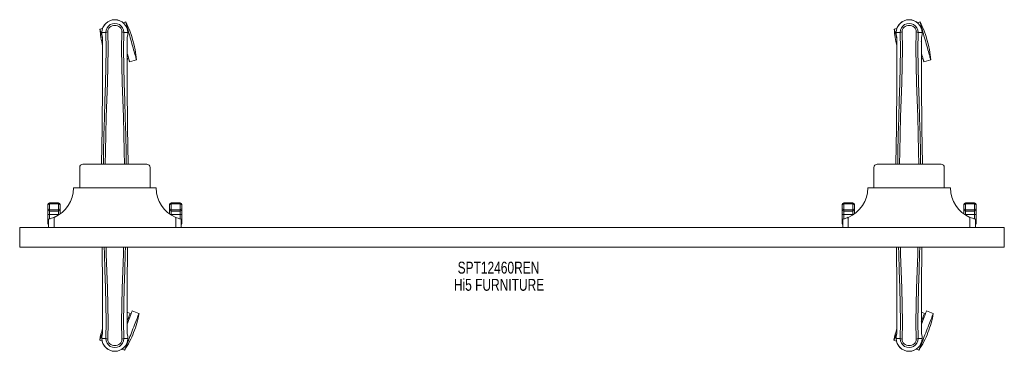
# Model space of a CAD drawing. Header units: inches. Extents: x 10.1 to 69.6, y 27.4 to 47.4.
import ezdxf

# ---------------------------------------------------------------- set-up
doc = ezdxf.new("R2010")
doc.units = ezdxf.units.IN
doc.header["$MEASUREMENT"] = 0
doc.linetypes.add('SLD-Solid', pattern=[0])
doc.layers.add('HI5-SYMBOLTEXT', color=5, linetype='SLD-Solid')
doc.styles.add('SLDTEXTSTYLE0', font='TXT', dxfattribs={"width": 0.75})

# ---------------------------------------------------------------- blocks, each defined once
blk = doc.blocks.new('SW_NOTE_0')
at = {"layer": 'HI5-SYMBOLTEXT', "color": 0, "char_height": 0.72, "attachment_point": 1, "style": 'SLDTEXTSTYLE0'}
for s, insert in [('SPT12460REN', (0, 0.928)), ('Hi5 FURNITURE', (-0.227, -0.107))]:
    blk.add_mtext(s, dxfattribs=dict(at, insert=insert))

msp = doc.modelspace()

# ---------------------------------------------------------------- linework, layer by layer
at = {"color": 7, "linetype": 'SLD-Solid', "lineweight": 15}
for p, q in [((16.543, 47.285), (16.381, 47.239)), ((64.543, 47.285), (64.381, 47.239)), ((15.145, 46.89), (14.983, 46.844)), ((15.104, 46.648), (15.104, 46.532)), ((15.108, 46.648), (15.104, 46.648)), ((15.104, 46.532), (15.104, 46.528)), ((15.105, 46.648), (15.105, 46.532)), ((15.161, 46.648), (15.108, 46.648)), ((15.184, 46.647), (15.161, 46.648)), ((15.342, 46.647), (15.184, 46.647)), ((15.46, 46.683), (15.46, 46.685)), ((16.307, 46.685), (16.307, 46.683)), ((16.583, 46.647), (16.425, 46.647)), ((16.606, 46.648), (16.583, 46.647)), ((16.659, 46.648), (16.606, 46.648)), ((16.663, 46.648), (16.659, 46.648)), ((16.662, 46.532), (16.662, 46.648)), ((16.663, 46.648), (16.663, 46.532)), ((16.663, 46.528), (16.663, 46.532)), ((63.145, 46.89), (62.983, 46.844)), ((63.104, 46.648), (63.104, 46.532)), ((63.108, 46.648), (63.104, 46.648)), ((63.104, 46.532), (63.104, 46.528)), ((63.105, 46.648), (63.105, 46.532)), ((63.161, 46.648), (63.108, 46.648)), ((63.184, 46.647), (63.161, 46.648)), ((63.342, 46.647), (63.184, 46.647)), ((63.46, 46.683), (63.46, 46.685)), ((64.307, 46.685), (64.307, 46.683)), ((64.583, 46.647), (64.425, 46.647)), ((64.606, 46.648), (64.583, 46.647)), ((64.659, 46.648), (64.606, 46.648)), ((64.663, 46.648), (64.659, 46.648)), ((64.662, 46.532), (64.662, 46.648)), ((64.663, 46.648), (64.663, 46.532)), ((64.663, 46.528), (64.663, 46.532)), ((15.146, 46.147), (15.143, 45.223)), ((15.147, 45.223), (15.147, 46.147)), ((16.619, 46.093), (16.62, 46.147)), ((16.621, 46.147), (16.621, 46.094)), ((63.146, 46.147), (63.143, 45.223)), ((63.147, 45.223), (63.147, 46.147)), ((64.619, 46.093), (64.62, 46.147)), ((64.621, 46.147), (64.621, 46.094)), ((16.624, 45.035), (16.661, 45.045)), ((16.772, 44.882), (17.189, 44.999)), ((64.624, 45.035), (64.661, 45.045)), ((64.772, 44.882), (65.189, 44.999)), ((13.958, 38.702), (17.808, 38.702)), ((61.958, 38.702), (65.808, 38.702)), ((13.758, 38.502), (13.758, 37.264)), ((18.008, 38.502), (18.008, 37.264)), ((61.758, 38.502), (61.758, 37.264)), ((66.008, 38.502), (66.008, 37.264)), ((13.383, 37.264), (18.383, 37.264)), ((61.383, 37.264), (66.383, 37.264)), ((12.483, 36.367), (11.933, 36.367)), ((11.933, 36.367), (11.933, 36.3)), ((11.933, 36.3), (11.933, 35.956)), ((12.483, 36.3), (11.933, 36.3)), ((12.483, 36.3), (12.483, 36.367)), ((12.483, 35.956), (12.483, 36.3)), ((19.833, 36.367), (19.283, 36.367)), ((19.283, 36.367), (19.283, 36.3)), ((19.283, 36.3), (19.283, 35.956)), ((19.833, 36.3), (19.283, 36.3)), ((19.833, 36.3), (19.833, 36.367)), ((19.833, 35.956), (19.833, 36.3)), ((60.483, 36.367), (59.933, 36.367)), ((59.933, 36.367), (59.933, 36.3)), ((59.933, 36.3), (59.933, 35.956)), ((60.483, 36.3), (59.933, 36.3)), ((60.483, 36.3), (60.483, 36.367)), ((60.483, 35.956), (60.483, 36.3)), ((67.833, 36.367), (67.283, 36.367)), ((67.283, 36.367), (67.283, 36.3)), ((67.283, 36.3), (67.283, 35.956)), ((67.833, 36.3), (67.283, 36.3)), ((67.833, 36.3), (67.833, 36.367)), ((67.833, 35.956), (67.833, 36.3)), ((11.833, 36.053), (11.833, 36.24)), ((11.833, 35.969), (11.833, 36.053)), ((11.833, 35.7), (11.833, 35.969)), ((11.933, 35.956), (12.483, 35.956)), ((11.933, 35.956), (11.933, 35.872)), ((11.933, 35.872), (12.483, 35.872)), ((11.933, 35.872), (11.933, 35.663)), ((12.483, 35.872), (12.483, 35.956)), ((12.483, 35.663), (12.483, 35.872)), ((12.583, 36.24), (12.583, 36.053)), ((12.583, 36.053), (12.583, 35.969)), ((12.583, 35.969), (12.583, 35.704)), ((19.183, 36.053), (19.183, 36.24)), ((19.183, 35.969), (19.183, 36.053)), ((19.183, 35.704), (19.183, 35.969)), ((19.833, 35.956), (19.283, 35.956)), ((19.283, 35.956), (19.283, 35.872)), ((19.833, 35.872), (19.283, 35.872)), ((19.283, 35.872), (19.283, 35.663)), ((19.833, 35.872), (19.833, 35.956)), ((19.833, 35.663), (19.833, 35.872)), ((19.933, 36.24), (19.933, 36.053)), ((19.933, 36.053), (19.933, 35.969)), ((19.933, 35.969), (19.933, 35.7)), ((59.833, 36.053), (59.833, 36.24)), ((59.833, 35.969), (59.833, 36.053)), ((59.833, 35.7), (59.833, 35.969)), ((59.933, 35.956), (60.483, 35.956)), ((59.933, 35.956), (59.933, 35.872)), ((59.933, 35.872), (60.483, 35.872)), ((59.933, 35.872), (59.933, 35.663)), ((60.483, 35.872), (60.483, 35.956)), ((60.483, 35.663), (60.483, 35.872)), ((60.583, 36.24), (60.583, 36.053)), ((60.583, 36.053), (60.583, 35.969)), ((60.583, 35.969), (60.583, 35.704)), ((67.183, 36.053), (67.183, 36.24)), ((67.183, 35.969), (67.183, 36.053)), ((67.183, 35.704), (67.183, 35.969)), ((67.833, 35.956), (67.283, 35.956)), ((67.283, 35.956), (67.283, 35.872)), ((67.833, 35.872), (67.283, 35.872)), ((67.283, 35.872), (67.283, 35.663)), ((67.833, 35.872), (67.833, 35.956)), ((67.833, 35.663), (67.833, 35.872)), ((67.933, 36.24), (67.933, 36.053)), ((67.933, 36.053), (67.933, 35.969)), ((67.933, 35.969), (67.933, 35.7)), ((11.833, 35.273), (11.833, 35.7)), ((11.833, 35.114), (11.833, 35.273)), ((11.883, 34.889), (11.883, 35.389)), ((12.483, 35.663), (11.933, 35.663)), ((11.933, 35.663), (11.933, 35.402)), ((12.207, 35.493), (12.207, 34.889)), ((12.483, 35.637), (12.483, 35.663)), ((19.833, 35.663), (19.283, 35.663)), ((19.283, 35.663), (19.283, 35.637)), ((19.56, 34.889), (19.56, 35.493)), ((19.833, 35.402), (19.833, 35.663)), ((19.883, 35.389), (19.883, 34.889)), ((19.933, 35.7), (19.933, 35.273)), ((19.933, 35.273), (19.933, 35.114)), ((59.833, 35.273), (59.833, 35.7)), ((59.833, 35.114), (59.833, 35.273)), ((59.883, 34.889), (59.883, 35.389)), ((60.483, 35.663), (59.933, 35.663)), ((59.933, 35.663), (59.933, 35.402)), ((60.207, 35.493), (60.207, 34.889)), ((60.483, 35.637), (60.483, 35.663)), ((67.833, 35.663), (67.283, 35.663)), ((67.283, 35.663), (67.283, 35.637)), ((67.56, 34.889), (67.56, 35.493)), ((67.833, 35.402), (67.833, 35.663)), ((67.883, 35.389), (67.883, 34.889)), ((67.933, 35.7), (67.933, 35.273)), ((67.933, 35.273), (67.933, 35.114)), ((10.133, 34.889), (69.633, 34.889)), ((10.133, 33.686), (10.133, 34.889)), ((69.633, 33.686), (69.633, 34.889)), ((10.133, 33.686), (69.633, 33.686)), ((16.814, 29.7), (16.624, 29.774)), ((17.343, 29.694), (16.94, 29.852)), ((64.814, 29.7), (64.624, 29.774)), ((65.343, 29.694), (64.94, 29.852)), ((16.62, 29.606), (16.62, 28.682)), ((16.621, 28.682), (16.624, 29.606)), ((64.62, 29.606), (64.62, 28.682)), ((64.621, 28.682), (64.624, 29.606)), ((15.146, 28.682), (15.146, 28.735)), ((15.147, 28.736), (15.147, 28.682)), ((63.146, 28.682), (63.146, 28.735)), ((63.147, 28.736), (63.147, 28.682)), ((14.967, 28.074), (15.124, 28.013)), ((15.104, 28.301), (15.104, 28.297)), ((15.104, 28.181), (15.104, 28.297)), ((15.104, 28.181), (15.108, 28.181)), ((15.105, 28.297), (15.105, 28.181)), ((15.108, 28.181), (15.161, 28.181)), ((15.161, 28.181), (15.184, 28.182)), ((15.184, 28.182), (15.342, 28.182)), ((15.46, 28.144), (15.46, 28.146)), ((16.307, 28.146), (16.307, 28.144)), ((16.425, 28.182), (16.583, 28.182)), ((16.583, 28.182), (16.606, 28.181)), ((16.606, 28.181), (16.659, 28.181)), ((16.659, 28.181), (16.663, 28.181)), ((16.662, 28.181), (16.662, 28.297)), ((16.663, 28.297), (16.663, 28.301)), ((16.663, 28.181), (16.663, 28.297)), ((62.967, 28.074), (63.124, 28.013)), ((63.104, 28.301), (63.104, 28.297)), ((63.104, 28.181), (63.104, 28.297)), ((63.104, 28.181), (63.108, 28.181)), ((63.105, 28.297), (63.105, 28.181)), ((63.108, 28.181), (63.161, 28.181)), ((63.161, 28.181), (63.184, 28.182)), ((63.184, 28.182), (63.342, 28.182)), ((63.46, 28.144), (63.46, 28.146)), ((64.307, 28.146), (64.307, 28.144)), ((64.425, 28.182), (64.583, 28.182)), ((64.583, 28.182), (64.606, 28.181)), ((64.606, 28.181), (64.659, 28.181)), ((64.659, 28.181), (64.663, 28.181)), ((64.662, 28.181), (64.662, 28.297)), ((64.663, 28.297), (64.663, 28.301)), ((64.663, 28.181), (64.663, 28.297)), ((16.32, 27.544), (16.477, 27.483)), ((64.32, 27.544), (64.477, 27.483))]:
    msp.add_line(p, q, dxfattribs=at)
at = {"color": 7, "linetype": 'SLD-Solid', "lineweight": 15, "flags": 128}
for points in [[(15.46, 46.685), (15.466, 46.762), (15.489, 46.836), (15.528, 46.905), (15.582, 46.965), (15.647, 47.014), (15.721, 47.049), (15.801, 47.071), (15.883, 47.079), (15.966, 47.071), (16.046, 47.049), (16.12, 47.014), (16.185, 46.965), (16.239, 46.905), (16.278, 46.836), (16.301, 46.762), (16.307, 46.685)], [(16.543, 47.285), (16.545, 47.278), (16.551, 47.258), (16.56, 47.225), (16.573, 47.179), (16.589, 47.121), (16.609, 47.052), (16.632, 46.972), (16.657, 46.882), (16.685, 46.783), (16.715, 46.677), (16.747, 46.565), (16.78, 46.448), (16.814, 46.327), (16.849, 46.204), (16.884, 46.08), (16.918, 45.957), (16.953, 45.836), (16.986, 45.719), (17.017, 45.607), (17.047, 45.501), (17.075, 45.402), (17.101, 45.313), (17.123, 45.232), (17.143, 45.163), (17.159, 45.105), (17.172, 45.059), (17.182, 45.026), (17.187, 45.006), (17.189, 44.999)], [(63.46, 46.685), (63.466, 46.762), (63.489, 46.836), (63.528, 46.905), (63.582, 46.965), (63.647, 47.014), (63.721, 47.049), (63.801, 47.071), (63.883, 47.079), (63.966, 47.071), (64.046, 47.049), (64.12, 47.014), (64.185, 46.965), (64.239, 46.905), (64.278, 46.836), (64.301, 46.762), (64.307, 46.685)], [(64.543, 47.285), (64.545, 47.278), (64.551, 47.258), (64.56, 47.225), (64.573, 47.179), (64.589, 47.121), (64.609, 47.052), (64.632, 46.972), (64.657, 46.882), (64.685, 46.783), (64.715, 46.677), (64.747, 46.565), (64.78, 46.448), (64.814, 46.327), (64.849, 46.204), (64.884, 46.08), (64.918, 45.957), (64.953, 45.836), (64.986, 45.719), (65.017, 45.607), (65.047, 45.501), (65.075, 45.402), (65.101, 45.313), (65.123, 45.232), (65.143, 45.163), (65.159, 45.105), (65.172, 45.059), (65.182, 45.026), (65.187, 45.006), (65.189, 44.999)], [(14.983, 46.844), (14.985, 46.837), (14.991, 46.817), (15, 46.784), (15.013, 46.738), (15.029, 46.68), (15.049, 46.611), (15.072, 46.531), (15.097, 46.441), (15.125, 46.342), (15.14, 46.29)], [(15.104, 46.532), (15.117, 46.435), (15.133, 46.358)], [(15.104, 46.528), (15.116, 46.438), (15.134, 46.347)], [(15.198, 38.702), (15.203, 39.414), (15.223, 40.459), (15.252, 41.501), (15.287, 42.539), (15.321, 43.573), (15.346, 44.603), (15.355, 45.627), (15.342, 46.647)], [(15.307, 38.702), (15.313, 39.467), (15.335, 40.51), (15.367, 41.549), (15.404, 42.585), (15.44, 43.616), (15.466, 44.643), (15.474, 45.665), (15.46, 46.682)], [(16.46, 38.702), (16.453, 39.467), (16.432, 40.51), (16.4, 41.55), (16.363, 42.586), (16.327, 43.617), (16.3, 44.644), (16.292, 45.665), (16.307, 46.682)], [(16.569, 38.702), (16.564, 39.414), (16.544, 40.459), (16.515, 41.501), (16.48, 42.539), (16.446, 43.573), (16.42, 44.603), (16.412, 45.627), (16.424, 46.647)], [(16.632, 46.347), (16.649, 46.427), (16.663, 46.528)], [(16.663, 46.532), (16.65, 46.435), (16.634, 46.358)], [(16.662, 46.648), (16.662, 46.648), (16.663, 46.648), (16.663, 46.648)], [(62.983, 46.844), (62.985, 46.837), (62.991, 46.817), (63, 46.784), (63.013, 46.738), (63.029, 46.68), (63.049, 46.611), (63.072, 46.531), (63.097, 46.441), (63.125, 46.342), (63.14, 46.29)], [(63.104, 46.532), (63.117, 46.435), (63.133, 46.358)], [(63.104, 46.528), (63.116, 46.438), (63.134, 46.347)], [(63.198, 38.702), (63.203, 39.414), (63.223, 40.459), (63.252, 41.501), (63.287, 42.539), (63.321, 43.573), (63.346, 44.603), (63.355, 45.627), (63.342, 46.647)], [(63.307, 38.702), (63.313, 39.467), (63.335, 40.51), (63.367, 41.549), (63.404, 42.585), (63.44, 43.616), (63.466, 44.643), (63.474, 45.665), (63.46, 46.682)], [(64.46, 38.702), (64.453, 39.467), (64.432, 40.51), (64.4, 41.55), (64.363, 42.586), (64.327, 43.617), (64.3, 44.644), (64.292, 45.665), (64.307, 46.682)], [(64.569, 38.702), (64.564, 39.414), (64.544, 40.459), (64.515, 41.501), (64.48, 42.539), (64.446, 43.573), (64.42, 44.603), (64.412, 45.627), (64.424, 46.647)], [(64.632, 46.347), (64.649, 46.427), (64.663, 46.528)], [(64.663, 46.532), (64.65, 46.435), (64.634, 46.358)], [(64.662, 46.648), (64.662, 46.648), (64.663, 46.648), (64.663, 46.648)], [(15.133, 46.358), (15.133, 46.353), (15.134, 46.347)], [(15.146, 46.147), (15.146, 46.147), (15.147, 46.147), (15.147, 46.147)], [(16.619, 46.146), (16.62, 46.147), (16.621, 46.147), (16.621, 46.147)], [(16.621, 46.094), (16.629, 43.524), (16.656, 40.899), (16.685, 38.702)], [(16.632, 46.347), (16.634, 46.353), (16.634, 46.358)], [(63.133, 46.358), (63.133, 46.353), (63.134, 46.347)], [(63.146, 46.147), (63.146, 46.147), (63.147, 46.147), (63.147, 46.147)], [(64.619, 46.146), (64.62, 46.147), (64.621, 46.147), (64.621, 46.147)], [(64.621, 46.094), (64.629, 43.524), (64.656, 40.899), (64.685, 38.702)], [(64.632, 46.347), (64.634, 46.353), (64.634, 46.358)], [(15.143, 45.223), (15.138, 43.524), (15.11, 40.899), (15.082, 38.702)], [(16.623, 45.409), (16.631, 45.383), (16.659, 45.285), (16.684, 45.195), (16.707, 45.115), (16.726, 45.045), (16.743, 44.987), (16.756, 44.941), (16.765, 44.908), (16.771, 44.888), (16.772, 44.882)], [(63.143, 45.223), (63.138, 43.524), (63.11, 40.899), (63.082, 38.702)], [(64.623, 45.409), (64.631, 45.383), (64.659, 45.285), (64.684, 45.195), (64.707, 45.115), (64.726, 45.045), (64.743, 44.987), (64.756, 44.941), (64.765, 44.908), (64.771, 44.888), (64.772, 44.882)], [(16.625, 45.174), (16.636, 45.136), (16.648, 45.094), (16.656, 45.064), (16.66, 45.048), (16.661, 45.045)], [(64.625, 45.174), (64.636, 45.136), (64.648, 45.094), (64.656, 45.064), (64.66, 45.048), (64.661, 45.045)], [(11.933, 36.3), (11.927, 36.3), (11.907, 36.298), (11.891, 36.294), (11.863, 36.282), (11.861, 36.281), (11.848, 36.27), (11.836, 36.254), (11.834, 36.247), (11.834, 36.244), (11.833, 36.242), (11.833, 36.241), (11.833, 36.241), (11.833, 36.24), (11.833, 36.24)], [(12.583, 36.24), (12.583, 36.24), (12.583, 36.241), (12.583, 36.241), (12.583, 36.242), (12.583, 36.244), (12.583, 36.247), (12.581, 36.254), (12.569, 36.27), (12.556, 36.281), (12.554, 36.282), (12.526, 36.294), (12.509, 36.298), (12.49, 36.3), (12.483, 36.3)], [(19.283, 36.3), (19.277, 36.3), (19.257, 36.298), (19.241, 36.294), (19.213, 36.282), (19.211, 36.281), (19.198, 36.27), (19.186, 36.254), (19.184, 36.247), (19.184, 36.244), (19.183, 36.242), (19.183, 36.241), (19.183, 36.241), (19.183, 36.24), (19.183, 36.24)], [(19.933, 36.24), (19.933, 36.24), (19.933, 36.241), (19.933, 36.241), (19.933, 36.242), (19.933, 36.244), (19.933, 36.247), (19.931, 36.254), (19.919, 36.27), (19.906, 36.281), (19.904, 36.282), (19.876, 36.294), (19.859, 36.298), (19.84, 36.3), (19.833, 36.3)], [(59.933, 36.3), (59.927, 36.3), (59.907, 36.298), (59.891, 36.294), (59.863, 36.282), (59.861, 36.281), (59.848, 36.27), (59.836, 36.254), (59.834, 36.247), (59.834, 36.244), (59.833, 36.242), (59.833, 36.241), (59.833, 36.241), (59.833, 36.24), (59.833, 36.24)], [(60.583, 36.24), (60.583, 36.24), (60.583, 36.241), (60.583, 36.241), (60.583, 36.242), (60.583, 36.244), (60.583, 36.247), (60.581, 36.254), (60.569, 36.27), (60.556, 36.281), (60.554, 36.282), (60.526, 36.294), (60.509, 36.298), (60.49, 36.3), (60.483, 36.3)], [(67.283, 36.3), (67.277, 36.3), (67.257, 36.298), (67.241, 36.294), (67.213, 36.282), (67.211, 36.281), (67.198, 36.27), (67.186, 36.254), (67.184, 36.247), (67.184, 36.244), (67.183, 36.242), (67.183, 36.241), (67.183, 36.241), (67.183, 36.24), (67.183, 36.24)], [(67.933, 36.24), (67.933, 36.24), (67.933, 36.241), (67.933, 36.241), (67.933, 36.242), (67.933, 36.244), (67.933, 36.247), (67.931, 36.254), (67.919, 36.27), (67.906, 36.281), (67.904, 36.282), (67.876, 36.294), (67.859, 36.298), (67.84, 36.3), (67.833, 36.3)], [(11.833, 35.7), (11.835, 35.693), (11.841, 35.686), (11.85, 35.679), (11.863, 35.674), (11.878, 35.669), (11.895, 35.666), (11.914, 35.664), (11.933, 35.663)], [(11.833, 35.273), (11.835, 35.265), (11.841, 35.258), (11.85, 35.252), (11.863, 35.247), (11.878, 35.242), (11.883, 35.241)], [(19.833, 35.663), (19.853, 35.664), (19.872, 35.666), (19.889, 35.669), (19.904, 35.674), (19.917, 35.679), (19.926, 35.686), (19.932, 35.693), (19.933, 35.7)], [(19.883, 35.241), (19.889, 35.242), (19.904, 35.247), (19.917, 35.252), (19.926, 35.258), (19.932, 35.265), (19.933, 35.273)], [(59.833, 35.7), (59.835, 35.693), (59.841, 35.686), (59.85, 35.679), (59.863, 35.674), (59.878, 35.669), (59.895, 35.666), (59.914, 35.664), (59.933, 35.663)], [(59.833, 35.273), (59.835, 35.265), (59.841, 35.258), (59.85, 35.252), (59.863, 35.247), (59.878, 35.242), (59.883, 35.241)], [(67.833, 35.663), (67.853, 35.664), (67.872, 35.666), (67.889, 35.669), (67.904, 35.674), (67.917, 35.679), (67.926, 35.686), (67.932, 35.693), (67.933, 35.7)], [(67.883, 35.241), (67.889, 35.242), (67.904, 35.247), (67.917, 35.252), (67.926, 35.258), (67.932, 35.265), (67.933, 35.273)], [(15.146, 28.735), (15.138, 31.305), (15.113, 33.686)], [(15.242, 33.686), (15.252, 33.328), (15.287, 32.29), (15.321, 31.256), (15.346, 30.226), (15.355, 29.201), (15.342, 28.182)], [(15.354, 33.686), (15.367, 33.279), (15.404, 32.243), (15.44, 31.212), (15.466, 30.185), (15.474, 29.164), (15.46, 28.147)], [(16.413, 33.686), (16.4, 33.28), (16.363, 32.244), (16.327, 31.213), (16.3, 30.186), (16.292, 29.164), (16.307, 28.147)], [(16.525, 33.686), (16.515, 33.328), (16.48, 32.29), (16.446, 31.256), (16.42, 30.226), (16.412, 29.202), (16.424, 28.182)], [(16.624, 29.606), (16.629, 31.305), (16.654, 33.686)], [(63.146, 28.735), (63.138, 31.305), (63.113, 33.686)], [(63.242, 33.686), (63.252, 33.328), (63.287, 32.29), (63.321, 31.256), (63.346, 30.226), (63.355, 29.201), (63.342, 28.182)], [(63.354, 33.686), (63.367, 33.279), (63.404, 32.243), (63.44, 31.212), (63.466, 30.185), (63.474, 29.164), (63.46, 28.147)], [(64.413, 33.686), (64.4, 33.28), (64.363, 32.244), (64.327, 31.213), (64.3, 30.186), (64.292, 29.164), (64.307, 28.147)], [(64.525, 33.686), (64.515, 33.328), (64.48, 32.29), (64.446, 31.256), (64.42, 30.226), (64.412, 29.202), (64.424, 28.182)], [(64.624, 29.606), (64.629, 31.305), (64.654, 33.686)], [(16.62, 29.035), (16.623, 29.042), (16.667, 29.156), (16.71, 29.264), (16.75, 29.367), (16.787, 29.462), (16.821, 29.549), (16.852, 29.627), (16.878, 29.694), (16.9, 29.75), (16.917, 29.794), (16.93, 29.826), (16.938, 29.845), (16.94, 29.852)], [(64.62, 29.035), (64.623, 29.042), (64.667, 29.156), (64.71, 29.264), (64.75, 29.367), (64.787, 29.462), (64.821, 29.549), (64.852, 29.627), (64.878, 29.694), (64.9, 29.75), (64.917, 29.794), (64.93, 29.826), (64.938, 29.845), (64.94, 29.852)], [(16.477, 27.483), (16.479, 27.489), (16.487, 27.509), (16.499, 27.541), (16.517, 27.585), (16.539, 27.641), (16.565, 27.708), (16.595, 27.786), (16.629, 27.873), (16.667, 27.968), (16.707, 28.07), (16.75, 28.179), (16.794, 28.293), (16.84, 28.409), (16.886, 28.528), (16.933, 28.648), (16.98, 28.767), (17.026, 28.884), (17.07, 28.998), (17.113, 29.106), (17.153, 29.209), (17.191, 29.304), (17.225, 29.391), (17.255, 29.468), (17.281, 29.536), (17.303, 29.592), (17.321, 29.636), (17.333, 29.668), (17.341, 29.687), (17.343, 29.694)], [(16.814, 29.7), (16.812, 29.697), (16.806, 29.682), (16.795, 29.653), (16.779, 29.612), (16.758, 29.559), (16.733, 29.494), (16.704, 29.42), (16.671, 29.336), (16.634, 29.244), (16.619, 29.205)], [(64.477, 27.483), (64.479, 27.489), (64.487, 27.509), (64.499, 27.541), (64.517, 27.585), (64.539, 27.641), (64.565, 27.708), (64.595, 27.786), (64.629, 27.873), (64.667, 27.968), (64.707, 28.07), (64.75, 28.179), (64.794, 28.293), (64.84, 28.409), (64.886, 28.528), (64.933, 28.648), (64.98, 28.767), (65.026, 28.884), (65.07, 28.998), (65.113, 29.106), (65.153, 29.209), (65.191, 29.304), (65.225, 29.391), (65.255, 29.468), (65.281, 29.536), (65.303, 29.592), (65.321, 29.636), (65.333, 29.668), (65.341, 29.687), (65.343, 29.694)], [(64.814, 29.7), (64.812, 29.697), (64.806, 29.682), (64.795, 29.653), (64.779, 29.612), (64.758, 29.559), (64.733, 29.494), (64.704, 29.42), (64.671, 29.336), (64.634, 29.244), (64.619, 29.205)], [(15.148, 28.683), (15.147, 28.682), (15.146, 28.682), (15.146, 28.682)], [(16.621, 28.682), (16.621, 28.682), (16.62, 28.682), (16.619, 28.682)], [(63.148, 28.683), (63.147, 28.682), (63.146, 28.682), (63.146, 28.682)], [(64.621, 28.682), (64.621, 28.682), (64.62, 28.682), (64.619, 28.682)], [(14.967, 28.074), (14.97, 28.081), (14.977, 28.1), (14.99, 28.132), (15.007, 28.177), (15.029, 28.233), (15.056, 28.3), (15.086, 28.377), (15.12, 28.464), (15.137, 28.506)], [(15.134, 28.482), (15.117, 28.402), (15.104, 28.301)], [(15.104, 28.297), (15.117, 28.394), (15.133, 28.471)], [(15.105, 28.181), (15.105, 28.181), (15.104, 28.181), (15.104, 28.181)], [(15.134, 28.482), (15.133, 28.476), (15.133, 28.471)], [(16.307, 28.144), (16.301, 28.067), (16.278, 27.993), (16.239, 27.924), (16.185, 27.864), (16.12, 27.815), (16.046, 27.78), (15.966, 27.758), (15.883, 27.75), (15.801, 27.758), (15.721, 27.78), (15.647, 27.815), (15.582, 27.864), (15.528, 27.924), (15.489, 27.993), (15.466, 28.067), (15.46, 28.144)], [(16.634, 28.471), (16.634, 28.476), (16.632, 28.482)], [(16.663, 28.301), (16.651, 28.391), (16.632, 28.482)], [(16.663, 28.297), (16.65, 28.394), (16.634, 28.471)], [(62.967, 28.074), (62.97, 28.081), (62.977, 28.1), (62.99, 28.132), (63.007, 28.177), (63.029, 28.233), (63.056, 28.3), (63.086, 28.377), (63.12, 28.464), (63.137, 28.506)], [(63.134, 28.482), (63.117, 28.402), (63.104, 28.301)], [(63.104, 28.297), (63.117, 28.394), (63.133, 28.471)], [(63.105, 28.181), (63.105, 28.181), (63.104, 28.181), (63.104, 28.181)], [(63.134, 28.482), (63.133, 28.476), (63.133, 28.471)], [(64.307, 28.144), (64.301, 28.067), (64.278, 27.993), (64.239, 27.924), (64.185, 27.864), (64.12, 27.815), (64.046, 27.78), (63.966, 27.758), (63.883, 27.75), (63.801, 27.758), (63.721, 27.78), (63.647, 27.815), (63.582, 27.864), (63.528, 27.924), (63.489, 27.993), (63.466, 28.067), (63.46, 28.144)], [(64.634, 28.471), (64.634, 28.476), (64.632, 28.482)], [(64.663, 28.301), (64.651, 28.391), (64.632, 28.482)], [(64.663, 28.297), (64.65, 28.394), (64.634, 28.471)]]:
    msp.add_lwpolyline(points, dxfattribs=at)
at = {"color": 7, "linetype": 'SLD-Solid', "lineweight": 15}
for centre, radius, start, end in [((15.883, 46.638), 0.78, 0, 179.30384), ((15.883, 46.638), 0.78, 0.7166, 179.2834), ((15.883, 46.654), 0.541, 359.35015, 180.64985), ((11.179, 44.534), 6.029, 4.42958, 27.14969), ((63.883, 46.638), 0.78, 0, 179.30384), ((63.883, 46.638), 0.78, 0.7166, 179.2834), ((63.883, 46.654), 0.541, 359.35015, 180.64985), ((59.179, 44.534), 6.029, 4.42958, 27.14969), ((20.994, 47.309), 6.029, 184.42958, 194.00364), ((15.133, 46.532), 0.03, 180.00277, 185.05103), ((15.461, 46.461), 0.221, 90.30848, 122.51997), ((16.301, 46.45), 0.233, 58.03876, 88.59277), ((68.994, 47.309), 6.029, 184.42958, 194.00364), ((63.133, 46.532), 0.03, 180.00277, 185.05103), ((63.461, 46.461), 0.221, 90.30884, 122.51899), ((64.301, 46.45), 0.233, 58.03952, 88.592), ((13.96, 46.177), 1.187, 358.57061, 8.7912), ((17.808, 46.177), 1.187, 171.21259, 181.42687), ((61.959, 46.177), 1.187, 358.57279, 8.78902), ((65.808, 46.177), 1.187, 171.21259, 181.42687), ((13.958, 38.502), 0.2, 90, 180), ((17.808, 38.502), 0.2, 0, 90), ((61.958, 38.502), 0.2, 90, 180), ((65.808, 38.502), 0.2, 0, 90), ((11.46, 37.265), 1.923, 292.85346, 359.97747), ((20.306, 37.265), 1.923, 180.01337, 247.1556), ((59.46, 37.265), 1.923, 292.8534, 359.97758), ((68.306, 37.265), 1.923, 180.01337, 247.1556), ((11.953, 36.247), 0.119, 99.21966, 183.33239), ((12.464, 36.247), 0.119, 356.66803, 80.78124), ((19.303, 36.247), 0.119, 99.22013, 183.33192), ((19.814, 36.247), 0.119, 356.66761, 80.78034), ((59.953, 36.247), 0.119, 99.21989, 183.33215), ((60.464, 36.247), 0.119, 356.66782, 80.78079), ((67.303, 36.247), 0.119, 99.21966, 183.33239), ((67.814, 36.247), 0.119, 356.66808, 80.77987), ((11.932, 36.054), 0.0982, 180.68743, 271.06452), ((11.932, 35.971), 0.0983, 181.00225, 270.9713), ((12.485, 36.054), 0.0982, 268.93571, 359.31099), ((12.485, 35.971), 0.0984, 269.03007, 358.99503), ((19.282, 36.054), 0.0982, 180.689, 271.06295), ((19.282, 35.971), 0.0983, 181.00361, 270.96994), ((19.835, 36.054), 0.0982, 268.93603, 359.31202), ((19.835, 35.971), 0.0983, 269.03006, 358.99639), ((59.932, 36.054), 0.0982, 180.68821, 271.06374), ((59.932, 35.971), 0.0983, 181.0036, 270.96995), ((60.485, 36.054), 0.0982, 268.93587, 359.31151), ((60.485, 35.971), 0.0984, 269.03007, 358.99571), ((67.282, 36.054), 0.0982, 180.68743, 271.06452), ((67.282, 35.971), 0.0983, 181.00361, 270.96994), ((67.835, 36.054), 0.0982, 268.93705, 359.311), ((67.835, 35.971), 0.0984, 269.0314, 358.99505), ((11.933, 35.114), 0.1, 180, 240), ((11.462, 37.265), 1.922, 282.68078, 292.83078), ((12.484, 35.91), 0.247, 269.77396, 280.76593), ((19.282, 35.91), 0.247, 259.233, 270.22658), ((20.306, 37.267), 1.925, 247.17717, 257.31151), ((19.833, 35.114), 0.1, 300, 0), ((59.933, 35.114), 0.1, 180, 240), ((59.462, 37.265), 1.922, 282.68061, 292.83083), ((60.484, 35.91), 0.247, 269.77369, 280.76647), ((67.282, 35.91), 0.247, 259.233, 270.22658), ((68.306, 37.267), 1.925, 247.17615, 257.31253), ((67.833, 35.114), 0.1, 300, 0), ((11.407, 30.745), 6.029, 338.59527, 349.95533), ((59.407, 30.745), 6.029, 338.59527, 349.95533), ((20.904, 27.023), 6.029, 162.94998, 169.95533), ((13.959, 28.652), 1.187, 351.21253, 1.42693), ((17.807, 28.652), 1.187, 178.57063, 188.7912), ((68.904, 27.023), 6.029, 162.94998, 169.95533), ((61.959, 28.652), 1.187, 351.21082, 1.42737), ((65.808, 28.652), 1.188, 178.57473, 188.7871), ((15.883, 28.19), 0.78, 180, 359.30384), ((15.883, 28.19), 0.78, 180.7166, 359.2834), ((15.883, 28.175), 0.541, 179.35023, 0.64977), ((15.466, 28.379), 0.233, 238.03778, 268.59374), ((16.305, 28.368), 0.221, 270.31107, 302.5179), ((11.407, 30.745), 6.029, 327.23522, 338.59527), ((16.633, 28.297), 0.03, 0.00277, 5.05103), ((63.883, 28.19), 0.78, 180, 359.30384), ((63.883, 28.19), 0.78, 180.7166, 359.2834), ((63.883, 28.175), 0.541, 179.35014, 0.64986), ((63.466, 28.379), 0.233, 238.03954, 268.59261), ((64.305, 28.368), 0.221, 270.31036, 302.51799), ((59.407, 30.745), 6.029, 327.23522, 338.59527), ((64.633, 28.297), 0.03, 0.00277, 5.05103)]:
    msp.add_arc(centre, radius, start, end, dxfattribs=at)

# ---------------------------------------------------------------- block references
at = {"layer": 'HI5-SYMBOLTEXT', "color": 5}
msp.add_blockref('SW_NOTE_0', (36.598, 31.889), dxfattribs=at)

doc.saveas('drawing.dxf')
